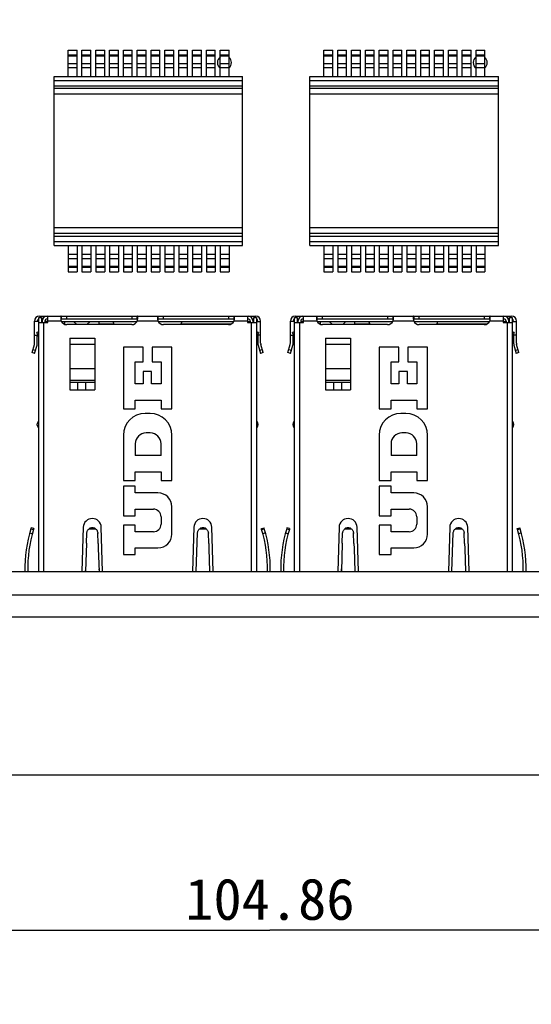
# Model space of a CAD drawing. Header units: millimetres. Extents: x 0 to 559, y 0 to 432.
# Tile 4 of 18: x 184 to 221, y 101 to 173. Entities that reach past the tile are written whole.
import ezdxf
from ezdxf.enums import TextEntityAlignment as Align

# ---------------------------------------------------------------- set-up
doc = ezdxf.new("R2010")
doc.units = ezdxf.units.MM
doc.header["$LTSCALE"] = 30.734
doc.layers.get('0').update_dxf_attribs({"linetype": 'CONTINUOUS'})
doc.layers.add('00_COMPONENTS', color=7, linetype='CONTINUOUS')
doc.layers.add('51__DRAFT_DIMS', color=7, linetype='CONTINUOUS')
doc.styles.get("Standard").update_dxf_attribs({"font": 'simfang.ttf'})
doc.dimstyles.new('DIMSTYLE_1', dxfattribs={"dimtxt": 3, "dimasz": 3, "dimexe": 2.5, "dimexo": 0.5, "dimgap": 0.75, "dimtad": 1, "dimdsep": 46, "dimtxsty": 'STANDARD', "dimblk": '_FILLED', "dimblk1": '_FILLED', "dimblk2": '_FILLED', "dimcen": 0.09, "dimclrt": 3, "dimazin": 2, "dimtp": 0.5, "dimtm": 0.5, "dimtfac": 1, "dimtofl": 0, "dimtmove": 0, "dimatfit": 3, "dimldrblk": '_FILLED', "dimfxl": 1, "dimtolj": 1, "dimarcsym": 0})
doc.dimstyles.new('DIMSTYLE_2', dxfattribs={"dimtxt": 3, "dimasz": 3, "dimexe": 2.5, "dimexo": 0.5, "dimgap": 0.75, "dimtad": 1, "dimdsep": 46, "dimtxsty": 'STANDARD', "dimblk": '_FILLED', "dimblk1": '_FILLED', "dimblk2": '_FILLED', "dimcen": 0.09, "dimclrt": 3, "dimazin": 2, "dimtp": 0.3, "dimtm": 0.3, "dimtfac": 1, "dimtofl": 0, "dimtmove": 0, "dimatfit": 3, "dimldrblk": '_FILLED', "dimfxl": 1, "dimtolj": 1, "dimarcsym": 0})

# ---------------------------------------------------------------- blocks, each defined once
blk = doc.blocks.new('_FILLED')
at = {"color": 0, "linetype": 'ByBlock'}
blk.add_solid([(0, 0), (-1, 0.167), (-1, -0.167)], dxfattribs=at)
blk = doc.blocks.new('*D1')
at = {"layer": '51__DRAFT_DIMS', "color": 4}
for p, q in [((143.419, 131.419), (143.419, 82.711)), ((269.725, 129.381), (269.725, 82.711)), ((143.419, 85.211), (206.572, 85.211)), ((269.725, 85.211), (206.572, 85.211))]:
    blk.add_line(p, q, dxfattribs=at)
at = {"layer": '51__DRAFT_DIMS', "color": 4, "xscale": 3, "yscale": 3, "zscale": 3, "rotation": 180}
blk.add_blockref('_FILLED', (143.419, 85.211), dxfattribs=at)
at = {"layer": '51__DRAFT_DIMS', "color": 4, "xscale": 3, "yscale": 3, "zscale": 3}
blk.add_blockref('_FILLED', (269.725, 85.211), dxfattribs=at)
at = {"layer": '51__DRAFT_DIMS', "color": 3}
blk.add_text('126.31', height=3, dxfattribs=at).set_placement((206.572, 85.961), align=Align.CENTER)
blk = doc.blocks.new('*D2')
at = {"layer": '51__DRAFT_DIMS', "color": 4}
for p, q in [((254.569, 176.414), (254.569, 104.361)), ((149.709, 118.095), (149.709, 104.361)), ((149.709, 106.861), (202.139, 106.861)), ((254.569, 106.861), (202.139, 106.861))]:
    blk.add_line(p, q, dxfattribs=at)
at = {"layer": '51__DRAFT_DIMS', "color": 4, "xscale": 3, "yscale": 3, "zscale": 3, "rotation": 180}
blk.add_blockref('_FILLED', (149.709, 106.861), dxfattribs=at)
at = {"layer": '51__DRAFT_DIMS', "color": 4, "xscale": 3, "yscale": 3, "zscale": 3}
blk.add_blockref('_FILLED', (254.569, 106.861), dxfattribs=at)
at = {"layer": '51__DRAFT_DIMS', "color": 3}
blk.add_text('104.86', height=3, dxfattribs=at).set_placement((202.139, 107.611), align=Align.CENTER)
blk = doc.blocks.new('*D3')
at = {"layer": '51__DRAFT_DIMS', "color": 4}
for p, q in [((241.819, 299.069), (309.319, 299.069)), ((306.819, 299.069), (306.819, 208.582)), ((306.819, 118.095), (306.819, 208.582)), ((150.209, 118.095), (309.319, 118.095))]:
    blk.add_line(p, q, dxfattribs=at)
at = {"layer": '51__DRAFT_DIMS', "color": 4, "xscale": 3, "yscale": 3, "zscale": 3}
for p, rotation in [((306.819, 299.069), 90), ((306.819, 118.095), 270)]:
    blk.add_blockref('_FILLED', p, dxfattribs=dict(at, rotation=rotation))
at = {"layer": '51__DRAFT_DIMS', "color": 3}
blk.add_text('180.97', height=3, rotation=90, dxfattribs=at).set_placement((306.069, 208.582), align=Align.CENTER)
blk = doc.blocks.new('*D6')
at = {"layer": '51__DRAFT_DIMS', "color": 4}
for p, q in [((143.419, 131.419), (143.419, 93.694)), ((269.725, 129.381), (269.725, 93.694)), ((143.419, 96.194), (206.572, 96.194)), ((269.725, 96.194), (206.572, 96.194))]:
    blk.add_line(p, q, dxfattribs=at)
at = {"layer": '51__DRAFT_DIMS', "color": 4, "xscale": 3, "yscale": 3, "zscale": 3, "rotation": 180}
blk.add_blockref('_FILLED', (143.419, 96.194), dxfattribs=at)
at = {"layer": '51__DRAFT_DIMS', "color": 4, "xscale": 3, "yscale": 3, "zscale": 3}
blk.add_blockref('_FILLED', (269.725, 96.194), dxfattribs=at)
at = {"layer": '51__DRAFT_DIMS', "color": 3}
blk.add_text('126.31', height=3, dxfattribs=at).set_placement((206.572, 96.944), align=Align.CENTER)

msp = doc.modelspace()

# ---------------------------------------------------------------- linework, layer by layer
at = {"layer": '00_COMPONENTS', "color": 7}
for p, q in [((187.549, 170.562), (188.189, 170.562)), ((187.549, 168.657), (187.549, 170.562)), ((188.189, 168.657), (188.189, 170.562)), ((188.549, 170.562), (189.189, 170.562)), ((188.549, 168.657), (188.549, 170.562)), ((189.189, 168.657), (189.189, 170.562)), ((189.549, 170.562), (190.189, 170.562)), ((189.549, 168.657), (189.549, 170.562)), ((190.189, 168.657), (190.189, 170.562)), ((190.549, 170.562), (191.189, 170.562)), ((190.549, 168.657), (190.549, 170.562)), ((191.189, 168.657), (191.189, 170.562)), ((191.549, 170.562), (192.189, 170.562)), ((191.549, 168.657), (191.549, 170.562)), ((192.189, 168.657), (192.189, 170.562)), ((192.549, 170.562), (193.189, 170.562)), ((192.549, 168.657), (192.549, 170.562)), ((193.189, 168.657), (193.189, 170.562)), ((193.549, 170.562), (194.189, 170.562)), ((193.549, 168.657), (193.549, 170.562)), ((194.189, 168.657), (194.189, 170.562)), ((194.549, 170.562), (195.189, 170.562)), ((194.549, 168.657), (194.549, 170.562)), ((195.189, 168.657), (195.189, 170.562)), ((195.549, 170.562), (196.189, 170.562)), ((195.549, 168.657), (195.549, 170.562)), ((196.189, 168.657), (196.189, 170.562)), ((196.549, 170.562), (197.189, 170.562)), ((196.549, 168.657), (196.549, 170.562)), ((197.189, 168.657), (197.189, 170.562)), ((197.549, 170.562), (198.189, 170.562)), ((197.549, 168.657), (197.549, 170.562)), ((198.189, 168.657), (198.189, 170.562)), ((198.549, 170.562), (199.189, 170.562)), ((198.549, 168.657), (198.549, 170.562)), ((199.189, 168.657), (199.189, 170.562)), ((206.049, 170.562), (206.689, 170.562)), ((206.049, 168.657), (206.049, 170.562)), ((206.689, 168.657), (206.689, 170.562)), ((207.049, 170.562), (207.689, 170.562)), ((207.049, 168.657), (207.049, 170.562)), ((207.689, 168.657), (207.689, 170.562)), ((208.049, 170.562), (208.689, 170.562)), ((208.049, 168.657), (208.049, 170.562)), ((208.689, 168.657), (208.689, 170.562)), ((209.049, 170.562), (209.689, 170.562)), ((209.049, 168.657), (209.049, 170.562)), ((209.689, 168.657), (209.689, 170.562)), ((210.049, 170.562), (210.689, 170.562)), ((210.049, 168.657), (210.049, 170.562)), ((210.689, 168.657), (210.689, 170.562)), ((211.049, 170.562), (211.689, 170.562)), ((211.049, 168.657), (211.049, 170.562)), ((211.689, 168.657), (211.689, 170.562)), ((212.049, 170.562), (212.689, 170.562)), ((212.049, 168.657), (212.049, 170.562)), ((212.689, 168.657), (212.689, 170.562)), ((213.049, 170.562), (213.689, 170.562)), ((213.049, 168.657), (213.049, 170.562)), ((213.689, 168.657), (213.689, 170.562)), ((214.049, 170.562), (214.689, 170.562)), ((214.049, 168.657), (214.049, 170.562)), ((214.689, 168.657), (214.689, 170.562)), ((215.049, 170.562), (215.689, 170.562)), ((215.049, 168.657), (215.049, 170.562)), ((215.689, 168.657), (215.689, 170.562)), ((216.049, 170.562), (216.689, 170.562)), ((216.049, 168.657), (216.049, 170.562)), ((216.689, 168.657), (216.689, 170.562)), ((217.049, 170.562), (217.689, 170.562)), ((217.049, 168.657), (217.049, 170.562)), ((217.689, 168.657), (217.689, 170.562)), ((186.529, 168.657), (200.169, 168.657)), ((186.529, 156.417), (186.529, 168.657)), ((200.169, 156.417), (200.169, 168.657)), ((205.029, 168.657), (218.669, 168.657)), ((205.029, 156.417), (205.029, 168.657)), ((218.669, 156.417), (218.669, 168.657)), ((200.169, 167.775), (186.529, 167.775)), ((218.669, 167.775), (205.029, 167.775)), ((200.169, 157.299), (186.529, 157.299)), ((218.669, 157.299), (205.029, 157.299)), ((186.529, 156.417), (200.169, 156.417)), ((187.549, 156.417), (187.549, 154.512)), ((188.189, 156.417), (188.189, 154.512)), ((188.549, 156.417), (188.549, 154.512)), ((189.189, 156.417), (189.189, 154.512)), ((189.549, 156.417), (189.549, 154.512)), ((190.189, 156.417), (190.189, 154.512)), ((190.549, 156.417), (190.549, 154.512)), ((191.189, 156.417), (191.189, 154.512)), ((191.549, 156.417), (191.549, 154.512)), ((192.189, 156.417), (192.189, 154.512)), ((192.549, 156.417), (192.549, 154.512)), ((193.189, 156.417), (193.189, 154.512)), ((193.549, 156.417), (193.549, 154.512)), ((194.189, 156.417), (194.189, 154.512)), ((194.549, 156.417), (194.549, 154.512)), ((195.189, 156.417), (195.189, 154.512)), ((195.549, 156.417), (195.549, 154.512)), ((196.189, 156.417), (196.189, 154.512)), ((196.549, 156.417), (196.549, 154.512)), ((197.189, 156.417), (197.189, 154.512)), ((197.549, 156.417), (197.549, 154.512)), ((198.189, 156.417), (198.189, 154.512)), ((198.549, 156.417), (198.549, 154.512)), ((199.189, 156.417), (199.189, 154.512)), ((205.029, 156.417), (218.669, 156.417)), ((206.049, 156.417), (206.049, 154.512)), ((206.689, 156.417), (206.689, 154.512)), ((207.049, 156.417), (207.049, 154.512)), ((207.689, 156.417), (207.689, 154.512)), ((208.049, 156.417), (208.049, 154.512)), ((208.689, 156.417), (208.689, 154.512)), ((209.049, 156.417), (209.049, 154.512)), ((209.689, 156.417), (209.689, 154.512)), ((210.049, 156.417), (210.049, 154.512)), ((210.689, 156.417), (210.689, 154.512)), ((211.049, 156.417), (211.049, 154.512)), ((211.689, 156.417), (211.689, 154.512)), ((212.049, 156.417), (212.049, 154.512)), ((212.689, 156.417), (212.689, 154.512)), ((213.049, 156.417), (213.049, 154.512)), ((213.689, 156.417), (213.689, 154.512)), ((214.049, 156.417), (214.049, 154.512)), ((214.689, 156.417), (214.689, 154.512)), ((215.049, 156.417), (215.049, 154.512)), ((215.689, 156.417), (215.689, 154.512)), ((216.049, 156.417), (216.049, 154.512)), ((216.689, 156.417), (216.689, 154.512)), ((217.049, 156.417), (217.049, 154.512)), ((217.689, 156.417), (217.689, 154.512)), ((187.549, 154.512), (188.189, 154.512)), ((188.549, 154.512), (189.189, 154.512)), ((189.549, 154.512), (190.189, 154.512)), ((190.549, 154.512), (191.189, 154.512)), ((191.549, 154.512), (192.189, 154.512)), ((192.549, 154.512), (193.189, 154.512)), ((193.549, 154.512), (194.189, 154.512)), ((194.549, 154.512), (195.189, 154.512)), ((195.549, 154.512), (196.189, 154.512)), ((196.549, 154.512), (197.189, 154.512)), ((197.549, 154.512), (198.189, 154.512)), ((198.549, 154.512), (199.189, 154.512)), ((206.049, 154.512), (206.689, 154.512)), ((207.049, 154.512), (207.689, 154.512)), ((208.049, 154.512), (208.689, 154.512)), ((209.049, 154.512), (209.689, 154.512)), ((210.049, 154.512), (210.689, 154.512)), ((211.049, 154.512), (211.689, 154.512)), ((212.049, 154.512), (212.689, 154.512)), ((213.049, 154.512), (213.689, 154.512)), ((214.049, 154.512), (214.689, 154.512)), ((215.049, 154.512), (215.689, 154.512)), ((216.049, 154.512), (216.689, 154.512)), ((217.049, 154.512), (217.689, 154.512)), ((185.419, 151.209), (185.619, 151.209)), ((185.419, 132.824), (185.419, 151.209)), ((185.469, 151.299), (201.119, 151.299)), ((185.619, 151.209), (185.619, 150.849)), ((185.619, 151.099), (185.703, 151.099)), ((186.019, 151.099), (186.069, 151.099)), ((186.069, 150.849), (186.069, 151.299)), ((187.04, 151.299), (187.04, 151.099)), ((192.549, 151.099), (187.04, 151.099)), ((192.549, 151.099), (192.549, 151.299)), ((194.04, 151.299), (194.04, 151.099)), ((199.549, 151.099), (194.04, 151.099)), ((199.549, 151.099), (199.549, 151.299)), ((200.519, 151.299), (200.519, 150.849)), ((200.519, 151.099), (200.569, 151.099)), ((200.885, 151.099), (200.969, 151.099)), ((200.969, 151.209), (201.169, 151.209)), ((200.969, 150.849), (200.969, 151.209)), ((201.169, 151.209), (201.169, 132.824)), ((203.919, 151.209), (204.119, 151.209)), ((203.919, 132.824), (203.919, 151.209)), ((203.969, 151.299), (219.619, 151.299)), ((204.119, 151.209), (204.119, 150.849)), ((204.119, 151.099), (204.203, 151.099)), ((204.519, 151.099), (204.569, 151.099)), ((204.569, 150.849), (204.569, 151.299)), ((205.54, 151.299), (205.54, 151.099)), ((211.049, 151.099), (205.54, 151.099)), ((211.049, 151.099), (211.049, 151.299)), ((212.54, 151.299), (212.54, 151.099)), ((218.049, 151.099), (212.54, 151.099)), ((218.049, 151.099), (218.049, 151.299)), ((219.019, 151.299), (219.019, 150.849)), ((219.019, 151.099), (219.069, 151.099)), ((219.385, 151.099), (219.469, 151.099)), ((219.469, 151.209), (219.669, 151.209)), ((219.469, 150.849), (219.469, 151.209)), ((219.669, 151.209), (219.669, 132.824)), ((185.119, 149.346), (185.119, 150.949)), ((185.419, 150.919), (185.119, 150.919)), ((185.319, 150.919), (185.319, 150.949)), ((185.419, 150.849), (186.069, 150.849)), ((185.669, 150.919), (185.619, 150.919)), ((185.669, 150.949), (185.669, 150.849)), ((185.869, 150.949), (185.869, 150.849)), ((186.069, 150.919), (185.869, 150.919)), ((187.052, 150.924), (192.537, 150.924)), ((187.309, 150.724), (187.283, 150.724)), ((187.309, 150.715), (187.309, 150.924)), ((192.144, 150.694), (187.444, 150.694)), ((187.934, 150.924), (188.164, 150.694)), ((188.904, 150.694), (189.134, 150.924)), ((189.759, 150.924), (189.759, 150.694)), ((190.869, 150.724), (189.759, 150.724)), ((190.881, 150.694), (190.794, 150.924)), ((194.052, 150.924), (199.537, 150.924)), ((199.144, 150.694), (194.444, 150.694)), ((195.708, 150.694), (195.794, 150.924)), ((199.306, 150.724), (195.719, 150.724)), ((200.579, 150.924), (200.519, 150.924)), ((200.519, 150.919), (200.719, 150.919)), ((200.519, 150.849), (201.169, 150.849)), ((200.579, 150.924), (200.579, 150.919)), ((200.719, 150.949), (200.719, 150.849)), ((200.919, 150.849), (200.919, 150.949)), ((200.919, 150.919), (200.969, 150.919)), ((201.169, 150.919), (201.469, 150.919)), ((201.269, 150.949), (201.269, 150.919)), ((201.469, 149.346), (201.469, 150.949)), ((203.619, 149.346), (203.619, 150.949)), ((203.919, 150.919), (203.619, 150.919)), ((203.819, 150.919), (203.819, 150.949)), ((203.919, 150.849), (204.569, 150.849)), ((204.169, 150.919), (204.119, 150.919)), ((204.169, 150.949), (204.169, 150.849)), ((204.369, 150.949), (204.369, 150.849)), ((204.569, 150.919), (204.369, 150.919)), ((205.552, 150.924), (211.037, 150.924)), ((205.809, 150.724), (205.783, 150.724)), ((205.809, 150.715), (205.809, 150.924)), ((210.644, 150.694), (205.944, 150.694)), ((206.434, 150.924), (206.664, 150.694)), ((207.404, 150.694), (207.634, 150.924)), ((208.259, 150.924), (208.259, 150.694)), ((209.369, 150.724), (208.259, 150.724)), ((209.381, 150.694), (209.294, 150.924)), ((212.552, 150.924), (218.037, 150.924)), ((217.644, 150.694), (212.944, 150.694)), ((214.208, 150.694), (214.294, 150.924)), ((217.806, 150.724), (214.219, 150.724)), ((219.079, 150.924), (219.019, 150.924)), ((219.019, 150.919), (219.219, 150.919)), ((219.019, 150.849), (219.669, 150.849)), ((219.079, 150.924), (219.079, 150.919)), ((219.219, 150.949), (219.219, 150.849)), ((219.419, 150.849), (219.419, 150.949)), ((219.419, 150.919), (219.469, 150.919)), ((219.669, 150.919), (219.969, 150.919)), ((219.769, 150.949), (219.769, 150.919)), ((219.969, 149.346), (219.969, 150.949)), ((185.119, 149.919), (185.366, 149.919)), ((185.419, 150.179), (185.284, 150.125)), ((185.419, 150.147), (185.284, 150.125)), ((185.419, 149.786), (185.284, 150.125)), ((185.319, 149.346), (185.319, 149.919)), ((187.669, 149.703), (187.669, 145.969)), ((189.469, 149.703), (189.469, 145.969)), ((201.305, 150.125), (201.169, 150.179)), ((201.169, 150.147), (201.305, 150.125)), ((201.305, 150.125), (201.169, 149.786)), ((201.469, 149.919), (201.223, 149.919)), ((201.269, 149.919), (201.269, 149.346)), ((203.619, 149.919), (203.866, 149.919)), ((203.919, 150.179), (203.784, 150.125)), ((203.919, 150.147), (203.784, 150.125)), ((203.919, 149.786), (203.784, 150.125)), ((203.819, 149.346), (203.819, 149.919)), ((206.169, 149.703), (206.169, 145.969)), ((207.969, 149.703), (207.969, 145.969)), ((219.805, 150.125), (219.669, 150.179)), ((219.669, 150.147), (219.805, 150.125)), ((219.805, 150.125), (219.669, 149.786)), ((219.969, 149.919), (219.723, 149.919)), ((219.769, 149.919), (219.769, 149.346)), ((184.934, 148.663), (185.108, 149.262)), ((185.126, 148.608), (185.3, 149.207)), ((192.964, 149.049), (191.544, 149.049)), ((191.544, 149.049), (191.544, 144.589)), ((192.964, 148.005), (192.964, 149.049)), ((195.044, 149.049), (193.624, 149.049)), ((193.624, 149.049), (193.624, 148.005)), ((195.044, 144.589), (195.044, 149.049)), ((201.289, 149.207), (201.462, 148.608)), ((201.654, 148.663), (201.481, 149.262)), ((203.434, 148.663), (203.608, 149.262)), ((203.626, 148.608), (203.8, 149.207)), ((211.464, 149.049), (210.044, 149.049)), ((210.044, 149.049), (210.044, 144.589)), ((211.464, 148.005), (211.464, 149.049)), ((213.544, 149.049), (212.124, 149.049)), ((212.124, 149.049), (212.124, 148.005)), ((213.544, 144.589), (213.544, 149.049)), ((219.789, 149.207), (219.962, 148.608)), ((220.154, 148.663), (219.981, 149.262)), ((185.126, 148.608), (184.934, 148.663)), ((201.654, 148.663), (201.462, 148.608)), ((203.626, 148.608), (203.434, 148.663)), ((220.154, 148.663), (219.962, 148.608)), ((192.404, 148.005), (192.964, 148.005)), ((192.404, 146.409), (192.404, 148.005)), ((193.624, 148.005), (194.264, 148.005)), ((194.264, 148.005), (194.264, 146.409)), ((210.904, 148.005), (211.464, 148.005)), ((210.904, 146.409), (210.904, 148.005)), ((212.124, 148.005), (212.764, 148.005)), ((212.764, 148.005), (212.764, 146.409)), ((193.584, 147.289), (192.964, 147.289)), ((192.964, 147.289), (192.964, 146.409)), ((193.584, 146.409), (193.584, 147.289)), ((212.084, 147.289), (211.464, 147.289)), ((211.464, 147.289), (211.464, 146.409)), ((212.084, 146.409), (212.084, 147.289)), ((187.669, 146.669), (189.469, 146.669)), ((187.669, 146.536), (189.469, 146.536)), ((188.234, 146.536), (188.234, 145.969)), ((188.834, 145.969), (188.834, 146.536)), ((192.964, 146.409), (192.404, 146.409)), ((194.264, 146.409), (193.584, 146.409)), ((206.169, 146.669), (207.969, 146.669)), ((206.169, 146.536), (207.969, 146.536)), ((206.734, 146.536), (206.734, 145.969)), ((207.334, 145.969), (207.334, 146.536)), ((211.464, 146.409), (210.904, 146.409)), ((212.764, 146.409), (212.084, 146.409)), ((187.669, 145.969), (189.469, 145.969)), ((206.169, 145.969), (207.969, 145.969)), ((192.404, 145.229), (194.264, 145.229)), ((192.404, 144.589), (192.404, 145.229)), ((194.264, 145.229), (194.264, 144.589)), ((210.904, 145.229), (212.764, 145.229)), ((210.904, 144.589), (210.904, 145.229)), ((212.764, 145.229), (212.764, 144.589)), ((191.544, 144.589), (192.404, 144.589)), ((193.474, 144.269), (193.114, 144.269)), ((194.264, 144.589), (195.044, 144.589)), ((210.044, 144.589), (210.904, 144.589)), ((211.974, 144.269), (211.614, 144.269)), ((212.764, 144.589), (213.544, 144.589)), ((185.319, 143.409), (185.319, 143.509)), ((201.269, 143.509), (201.269, 143.409)), ((203.819, 143.409), (203.819, 143.509)), ((219.769, 143.509), (219.769, 143.409)), ((191.544, 142.699), (191.544, 139.409)), ((193.484, 142.849), (193.184, 142.849)), ((195.044, 139.409), (195.044, 142.699)), ((210.044, 142.699), (210.044, 139.409)), ((211.984, 142.849), (211.684, 142.849)), ((213.544, 139.409), (213.544, 142.699)), ((192.404, 142.069), (192.404, 141.229)), ((194.264, 141.229), (194.264, 142.069)), ((210.904, 142.069), (210.904, 141.229)), ((212.764, 141.229), (212.764, 142.069)), ((194.264, 141.229), (192.404, 141.229)), ((212.764, 141.229), (210.904, 141.229)), ((192.404, 140.049), (194.264, 140.049)), ((192.404, 139.409), (192.404, 140.049)), ((194.264, 140.049), (194.264, 139.409)), ((210.904, 140.049), (212.764, 140.049)), ((210.904, 139.409), (210.904, 140.049)), ((212.764, 140.049), (212.764, 139.409)), ((191.544, 139.409), (192.404, 139.409)), ((192.404, 138.989), (191.544, 138.989)), ((191.544, 138.989), (191.544, 136.859)), ((192.404, 138.509), (192.404, 138.989)), ((194.264, 139.409), (195.044, 139.409)), ((210.044, 139.409), (210.904, 139.409)), ((210.904, 138.989), (210.044, 138.989)), ((210.044, 138.989), (210.044, 136.859)), ((210.904, 138.509), (210.904, 138.989)), ((212.764, 139.409), (213.544, 139.409)), ((194.044, 138.509), (192.404, 138.509)), ((212.544, 138.509), (210.904, 138.509)), ((191.544, 136.859), (192.404, 136.859)), ((192.404, 137.339), (193.714, 137.339)), ((192.404, 136.859), (192.404, 137.339)), ((195.044, 135.529), (195.044, 137.509)), ((210.044, 136.859), (210.904, 136.859)), ((210.904, 137.339), (212.214, 137.339)), ((210.904, 136.859), (210.904, 137.339)), ((213.544, 135.529), (213.544, 137.509)), ((192.404, 136.179), (191.544, 136.179)), ((191.544, 136.179), (191.544, 134.049)), ((192.404, 135.699), (192.404, 136.179)), ((194.264, 136.789), (194.264, 136.249)), ((210.904, 136.179), (210.044, 136.179)), ((210.044, 136.179), (210.044, 134.049)), ((210.904, 135.699), (210.904, 136.179)), ((212.764, 136.789), (212.764, 136.249)), ((184.766, 135.614), (184.959, 135.561)), ((184.875, 135.989), (184.854, 135.919)), ((184.854, 135.919), (185.045, 135.861)), ((185.067, 135.931), (184.875, 135.989)), ((185.067, 135.931), (185.045, 135.861)), ((188.644, 136.029), (188.547, 132.824)), ((188.871, 134.862), (188.894, 135.614)), ((188.893, 135.562), (188.894, 135.596)), ((189.694, 135.614), (189.695, 135.594)), ((189.694, 135.614), (189.695, 135.594)), ((189.717, 134.861), (189.694, 135.614)), ((189.695, 135.594), (189.696, 135.562)), ((190.042, 132.824), (189.944, 136.029)), ((193.714, 135.699), (192.404, 135.699)), ((196.644, 136.029), (196.547, 132.824)), ((196.809, 132.824), (196.894, 135.614)), ((197.694, 135.614), (197.695, 135.594)), ((197.694, 135.614), (197.695, 135.594)), ((197.717, 134.861), (197.694, 135.614)), ((198.042, 132.824), (197.944, 136.029)), ((201.522, 135.931), (201.713, 135.989)), ((201.543, 135.861), (201.522, 135.931)), ((201.543, 135.861), (201.735, 135.919)), ((201.823, 135.614), (201.63, 135.561)), ((201.735, 135.919), (201.713, 135.989)), ((203.266, 135.614), (203.459, 135.561)), ((203.375, 135.989), (203.354, 135.919)), ((203.354, 135.919), (203.545, 135.861)), ((203.567, 135.931), (203.375, 135.989)), ((203.567, 135.931), (203.545, 135.861)), ((207.144, 136.029), (207.047, 132.824)), ((207.371, 134.862), (207.394, 135.614)), ((207.393, 135.562), (207.394, 135.596)), ((208.194, 135.614), (208.195, 135.594)), ((208.194, 135.614), (208.195, 135.594)), ((208.217, 134.861), (208.194, 135.614)), ((208.195, 135.594), (208.196, 135.562)), ((208.542, 132.824), (208.444, 136.029)), ((212.214, 135.699), (210.904, 135.699)), ((215.144, 136.029), (215.047, 132.824)), ((215.309, 132.824), (215.394, 135.614)), ((216.194, 135.614), (216.195, 135.594)), ((216.194, 135.614), (216.195, 135.594)), ((216.217, 134.861), (216.194, 135.614)), ((216.542, 132.824), (216.444, 136.029)), ((220.022, 135.931), (220.213, 135.989)), ((220.043, 135.861), (220.022, 135.931)), ((220.043, 135.861), (220.235, 135.919)), ((220.323, 135.614), (220.13, 135.561)), ((220.235, 135.919), (220.213, 135.989)), ((188.871, 134.862), (188.809, 132.824)), ((189.717, 134.861), (189.729, 134.476)), ((197.717, 134.861), (197.729, 134.476)), ((207.371, 134.862), (207.309, 132.824)), ((208.217, 134.861), (208.229, 134.476)), ((216.217, 134.861), (216.229, 134.476)), ((189.729, 134.476), (189.78, 132.824)), ((191.544, 134.049), (192.404, 134.049)), ((192.404, 134.529), (194.044, 134.529)), ((192.404, 134.049), (192.404, 134.529)), ((197.729, 134.476), (197.78, 132.824)), ((208.229, 134.476), (208.28, 132.824)), ((210.044, 134.049), (210.904, 134.049)), ((210.904, 134.529), (212.544, 134.529)), ((210.904, 134.049), (210.904, 134.529)), ((216.229, 134.476), (216.28, 132.824)), ((155.449, 132.824), (250.049, 132.824)), ((188.809, 132.824), (188.815, 133.006)), ((189.774, 133.006), (189.78, 132.824)), ((197.774, 133.004), (197.78, 132.824)), ((207.309, 132.824), (207.315, 133.006)), ((208.274, 133.006), (208.28, 132.824)), ((216.274, 133.004), (216.28, 132.824)), ((250.049, 129.525), (155.449, 129.525))]:
    msp.add_line(p, q, dxfattribs=at)
at = {"layer": '00_COMPONENTS', "color": 4}
for p, q in [((187.549, 170.221), (188.189, 170.221)), ((187.549, 170.152), (188.189, 170.152)), ((188.549, 170.221), (189.189, 170.221)), ((188.549, 170.152), (189.189, 170.152)), ((189.549, 170.221), (190.189, 170.221)), ((189.549, 170.152), (190.189, 170.152)), ((190.549, 170.221), (191.189, 170.221)), ((190.549, 170.152), (191.189, 170.152)), ((191.549, 170.221), (192.189, 170.221)), ((191.549, 170.152), (192.189, 170.152)), ((192.549, 170.221), (193.189, 170.221)), ((192.549, 170.152), (193.189, 170.152)), ((193.549, 170.221), (194.189, 170.221)), ((193.549, 170.152), (194.189, 170.152)), ((194.549, 170.221), (195.189, 170.221)), ((194.549, 170.152), (195.189, 170.152)), ((195.549, 170.221), (196.189, 170.221)), ((195.549, 170.152), (196.189, 170.152)), ((196.549, 170.221), (197.189, 170.221)), ((196.549, 170.152), (197.189, 170.152)), ((197.549, 170.221), (198.189, 170.221)), ((197.549, 170.152), (198.189, 170.152)), ((198.549, 170.221), (199.189, 170.221)), ((198.549, 170.152), (199.189, 170.152)), ((206.049, 170.221), (206.689, 170.221)), ((206.049, 170.152), (206.689, 170.152)), ((207.049, 170.221), (207.689, 170.221)), ((207.049, 170.152), (207.689, 170.152)), ((208.049, 170.221), (208.689, 170.221)), ((208.049, 170.152), (208.689, 170.152)), ((209.049, 170.221), (209.689, 170.221)), ((209.049, 170.152), (209.689, 170.152)), ((210.049, 170.221), (210.689, 170.221)), ((210.049, 170.152), (210.689, 170.152)), ((211.049, 170.221), (211.689, 170.221)), ((211.049, 170.152), (211.689, 170.152)), ((212.049, 170.221), (212.689, 170.221)), ((212.049, 170.152), (212.689, 170.152)), ((213.049, 170.221), (213.689, 170.221)), ((213.049, 170.152), (213.689, 170.152)), ((214.049, 170.221), (214.689, 170.221)), ((214.049, 170.152), (214.689, 170.152)), ((215.049, 170.221), (215.689, 170.221)), ((215.049, 170.152), (215.689, 170.152)), ((216.049, 170.221), (216.689, 170.221)), ((216.049, 170.152), (216.689, 170.152)), ((217.049, 170.221), (217.689, 170.221)), ((217.049, 170.152), (217.689, 170.152)), ((187.549, 169.588), (188.189, 169.588)), ((187.549, 169.292), (188.189, 169.292)), ((188.549, 169.588), (189.189, 169.588)), ((188.549, 169.292), (189.189, 169.292)), ((189.549, 169.588), (190.189, 169.588)), ((189.549, 169.292), (190.189, 169.292)), ((190.549, 169.588), (191.189, 169.588)), ((190.549, 169.292), (191.189, 169.292)), ((191.549, 169.588), (192.189, 169.588)), ((191.549, 169.292), (192.189, 169.292)), ((192.549, 169.588), (193.189, 169.588)), ((192.549, 169.292), (193.189, 169.292)), ((193.549, 169.588), (194.189, 169.588)), ((193.549, 169.292), (194.189, 169.292)), ((194.549, 169.588), (195.189, 169.588)), ((194.549, 169.292), (195.189, 169.292)), ((195.549, 169.588), (196.189, 169.588)), ((195.549, 169.292), (196.189, 169.292)), ((196.549, 169.588), (197.189, 169.588)), ((196.549, 169.292), (197.189, 169.292)), ((197.549, 169.588), (198.189, 169.588)), ((197.549, 169.292), (198.189, 169.292)), ((198.549, 169.588), (199.189, 169.588)), ((198.549, 169.292), (199.189, 169.292)), ((206.049, 169.588), (206.689, 169.588)), ((206.049, 169.292), (206.689, 169.292)), ((207.049, 169.588), (207.689, 169.588)), ((207.049, 169.292), (207.689, 169.292)), ((208.049, 169.588), (208.689, 169.588)), ((208.049, 169.292), (208.689, 169.292)), ((209.049, 169.588), (209.689, 169.588)), ((209.049, 169.292), (209.689, 169.292)), ((210.049, 169.588), (210.689, 169.588)), ((210.049, 169.292), (210.689, 169.292)), ((211.049, 169.588), (211.689, 169.588)), ((211.049, 169.292), (211.689, 169.292)), ((212.049, 169.588), (212.689, 169.588)), ((212.049, 169.292), (212.689, 169.292)), ((213.049, 169.588), (213.689, 169.588)), ((213.049, 169.292), (213.689, 169.292)), ((214.049, 169.588), (214.689, 169.588)), ((214.049, 169.292), (214.689, 169.292)), ((215.049, 169.588), (215.689, 169.588)), ((215.049, 169.292), (215.689, 169.292)), ((216.049, 169.588), (216.689, 169.588)), ((216.049, 169.292), (216.689, 169.292)), ((217.049, 169.588), (217.689, 169.588)), ((217.049, 169.292), (217.689, 169.292)), ((186.529, 168.357), (200.169, 168.357)), ((205.029, 168.357), (218.669, 168.357)), ((186.529, 167.975), (200.169, 167.975)), ((205.029, 167.975), (218.669, 167.975)), ((200.169, 167.375), (186.529, 167.375)), ((218.669, 167.375), (205.029, 167.375)), ((200.169, 157.699), (186.529, 157.699)), ((218.669, 157.699), (205.029, 157.699)), ((186.529, 157.099), (200.169, 157.099)), ((205.029, 157.099), (218.669, 157.099)), ((186.529, 156.717), (200.169, 156.717)), ((205.029, 156.717), (218.669, 156.717)), ((187.549, 155.783), (188.189, 155.783)), ((187.549, 155.486), (188.189, 155.486)), ((188.549, 155.783), (189.189, 155.783)), ((188.549, 155.486), (189.189, 155.486)), ((189.549, 155.783), (190.189, 155.783)), ((189.549, 155.486), (190.189, 155.486)), ((190.549, 155.783), (191.189, 155.783)), ((190.549, 155.486), (191.189, 155.486)), ((191.549, 155.783), (192.189, 155.783)), ((191.549, 155.486), (192.189, 155.486)), ((192.549, 155.783), (193.189, 155.783)), ((192.549, 155.486), (193.189, 155.486)), ((193.549, 155.783), (194.189, 155.783)), ((193.549, 155.486), (194.189, 155.486)), ((194.549, 155.783), (195.189, 155.783)), ((194.549, 155.486), (195.189, 155.486)), ((195.549, 155.783), (196.189, 155.783)), ((195.549, 155.486), (196.189, 155.486)), ((196.549, 155.783), (197.189, 155.783)), ((196.549, 155.486), (197.189, 155.486)), ((197.549, 155.783), (198.189, 155.783)), ((197.549, 155.486), (198.189, 155.486)), ((198.549, 155.783), (199.189, 155.783)), ((198.549, 155.486), (199.189, 155.486)), ((206.049, 155.783), (206.689, 155.783)), ((206.049, 155.486), (206.689, 155.486)), ((207.049, 155.783), (207.689, 155.783)), ((207.049, 155.486), (207.689, 155.486)), ((208.049, 155.783), (208.689, 155.783)), ((208.049, 155.486), (208.689, 155.486)), ((209.049, 155.783), (209.689, 155.783)), ((209.049, 155.486), (209.689, 155.486)), ((210.049, 155.783), (210.689, 155.783)), ((210.049, 155.486), (210.689, 155.486)), ((211.049, 155.783), (211.689, 155.783)), ((211.049, 155.486), (211.689, 155.486)), ((212.049, 155.783), (212.689, 155.783)), ((212.049, 155.486), (212.689, 155.486)), ((213.049, 155.783), (213.689, 155.783)), ((213.049, 155.486), (213.689, 155.486)), ((214.049, 155.783), (214.689, 155.783)), ((214.049, 155.486), (214.689, 155.486)), ((215.049, 155.783), (215.689, 155.783)), ((215.049, 155.486), (215.689, 155.486)), ((216.049, 155.783), (216.689, 155.783)), ((216.049, 155.486), (216.689, 155.486)), ((217.049, 155.783), (217.689, 155.783)), ((217.049, 155.486), (217.689, 155.486)), ((187.549, 154.923), (188.189, 154.923)), ((187.549, 154.854), (188.189, 154.854)), ((188.549, 154.923), (189.189, 154.923)), ((188.549, 154.854), (189.189, 154.854)), ((189.549, 154.923), (190.189, 154.923)), ((189.549, 154.854), (190.189, 154.854)), ((190.549, 154.923), (191.189, 154.923)), ((190.549, 154.854), (191.189, 154.854)), ((191.549, 154.923), (192.189, 154.923)), ((191.549, 154.854), (192.189, 154.854)), ((192.549, 154.923), (193.189, 154.923)), ((192.549, 154.854), (193.189, 154.854)), ((193.549, 154.923), (194.189, 154.923)), ((193.549, 154.854), (194.189, 154.854)), ((194.549, 154.923), (195.189, 154.923)), ((194.549, 154.854), (195.189, 154.854)), ((195.549, 154.923), (196.189, 154.923)), ((195.549, 154.854), (196.189, 154.854)), ((196.549, 154.923), (197.189, 154.923)), ((196.549, 154.854), (197.189, 154.854)), ((197.549, 154.923), (198.189, 154.923)), ((197.549, 154.854), (198.189, 154.854)), ((198.549, 154.923), (199.189, 154.923)), ((198.549, 154.854), (199.189, 154.854)), ((206.049, 154.923), (206.689, 154.923)), ((206.049, 154.854), (206.689, 154.854)), ((207.049, 154.923), (207.689, 154.923)), ((207.049, 154.854), (207.689, 154.854)), ((208.049, 154.923), (208.689, 154.923)), ((208.049, 154.854), (208.689, 154.854)), ((209.049, 154.923), (209.689, 154.923)), ((209.049, 154.854), (209.689, 154.854)), ((210.049, 154.923), (210.689, 154.923)), ((210.049, 154.854), (210.689, 154.854)), ((211.049, 154.923), (211.689, 154.923)), ((211.049, 154.854), (211.689, 154.854)), ((212.049, 154.923), (212.689, 154.923)), ((212.049, 154.854), (212.689, 154.854)), ((213.049, 154.923), (213.689, 154.923)), ((213.049, 154.854), (213.689, 154.854)), ((214.049, 154.923), (214.689, 154.923)), ((214.049, 154.854), (214.689, 154.854)), ((215.049, 154.923), (215.689, 154.923)), ((215.049, 154.854), (215.689, 154.854)), ((216.049, 154.923), (216.689, 154.923)), ((216.049, 154.854), (216.689, 154.854)), ((217.049, 154.923), (217.689, 154.923)), ((217.049, 154.854), (217.689, 154.854)), ((187.444, 151.099), (187.444, 151.299)), ((192.144, 151.299), (192.144, 151.099)), ((194.444, 151.099), (194.444, 151.299)), ((199.144, 151.299), (199.144, 151.099)), ((205.944, 151.099), (205.944, 151.299)), ((210.644, 151.299), (210.644, 151.099)), ((212.944, 151.099), (212.944, 151.299)), ((217.644, 151.299), (217.644, 151.099)), ((185.769, 150.849), (185.769, 132.824)), ((187.039, 150.949), (186.069, 150.949)), ((194.039, 150.949), (192.55, 150.949)), ((200.519, 150.949), (199.55, 150.949)), ((200.819, 132.824), (200.819, 150.849)), ((204.269, 150.849), (204.269, 132.824)), ((205.539, 150.949), (204.569, 150.949)), ((212.539, 150.949), (211.05, 150.949)), ((219.019, 150.949), (218.05, 150.949)), ((219.319, 132.824), (219.319, 150.849)), ((187.669, 149.703), (189.469, 149.703)), ((206.169, 149.703), (207.969, 149.703)), ((189.469, 149.26), (187.669, 149.26)), ((207.969, 149.26), (206.169, 149.26)), ((185.004, 148.903), (185.196, 148.848)), ((201.393, 148.848), (201.585, 148.903)), ((203.504, 148.903), (203.696, 148.848)), ((219.893, 148.848), (220.085, 148.903)), ((189.469, 147.502), (187.669, 147.502)), ((207.969, 147.502), (206.169, 147.502)), ((189.064, 135.919), (189.525, 135.919)), ((197.064, 135.919), (197.525, 135.919)), ((207.564, 135.919), (208.025, 135.919)), ((215.564, 135.919), (216.025, 135.919)), ((155.449, 131.125), (250.049, 131.125))]:
    msp.add_line(p, q, dxfattribs=at)
for centre, start, end in [((198.849, 169.661), 126.08253, 233.91747), ((198.849, 169.661), 311.91992, 48.08008), ((217.349, 169.661), 126.08253, 233.91747), ((217.349, 169.661), 311.91992, 48.08008)]:
    msp.add_arc(centre, 0.509, start, end, dxfattribs=at)
at = {"layer": '00_COMPONENTS', "color": 7}
for centre, radius, start, end in [((185.469, 150.949), 0.35, 90, 180), ((186.019, 150.949), 0.35, 90, 180), ((186.019, 150.949), 0.15, 90, 180), ((188.175, 151.23), 1.169, 186.41673, 187.05842), ((191.414, 151.23), 1.17, 352.941, 353.58345), ((195.175, 151.23), 1.169, 186.41673, 187.05842), ((198.414, 151.23), 1.17, 352.941, 353.58345), ((200.569, 150.949), 0.35, 0, 90), ((200.569, 150.949), 0.15, 0, 90), ((201.119, 150.949), 0.35, 0, 90), ((203.969, 150.949), 0.35, 90, 180), ((204.519, 150.949), 0.35, 90, 180), ((204.519, 150.949), 0.15, 90, 180), ((206.675, 151.23), 1.169, 186.41673, 187.05842), ((209.914, 151.23), 1.17, 352.941, 353.58345), ((213.675, 151.23), 1.169, 186.41673, 187.05842), ((216.914, 151.23), 1.17, 352.941, 353.58345), ((219.069, 150.949), 0.35, 0, 90), ((219.069, 150.949), 0.15, 0, 90), ((219.619, 150.949), 0.35, 0, 90), ((185.469, 150.949), 0.15, 109.48046, 180), ((188.292, 151.245), 1.288, 187.09438, 193.29371), ((187.444, 151.144), 0.45, 205.68629, 270), ((192.144, 151.144), 0.45, 270, 334.31371), ((191.287, 151.247), 1.298, 346.73019, 352.88121), ((195.292, 151.245), 1.288, 187.09438, 193.29371), ((194.444, 151.144), 0.45, 205.68629, 270), ((199.144, 151.144), 0.45, 270, 334.31371), ((198.287, 151.247), 1.298, 346.73019, 352.88121), ((201.119, 150.949), 0.15, 0, 70.51954), ((203.969, 150.949), 0.15, 109.48046, 180), ((206.792, 151.245), 1.288, 187.09438, 193.29371), ((205.944, 151.144), 0.45, 205.68629, 270), ((210.644, 151.144), 0.45, 270, 334.31371), ((209.787, 151.247), 1.298, 346.73019, 352.88121), ((213.792, 151.245), 1.288, 187.09438, 193.29371), ((212.944, 151.144), 0.45, 205.68629, 270), ((217.644, 151.144), 0.45, 270, 334.31371), ((216.787, 151.247), 1.298, 346.73019, 352.88121), ((219.619, 150.949), 0.15, 0, 70.51954), ((184.819, 149.346), 0.3, 343.8775, 360), ((184.819, 149.346), 0.5, 343.8775, 360), ((201.769, 149.346), 0.5, 180, 196.1225), ((201.769, 149.346), 0.3, 180, 196.1225), ((203.319, 149.346), 0.3, 343.8775, 360), ((203.319, 149.346), 0.5, 343.8775, 360), ((220.269, 149.346), 0.5, 180, 196.1225), ((220.269, 149.346), 0.3, 180, 196.1225), ((193.114, 142.699), 1.57, 90, 180), ((193.474, 142.699), 1.57, 0, 90), ((211.614, 142.699), 1.57, 90, 180), ((211.974, 142.699), 1.57, 0, 90), ((185.569, 143.509), 0.25, 126.8699, 180), ((185.569, 143.409), 0.25, 180, 233.1301), ((201.019, 143.509), 0.25, 0, 53.1301), ((201.019, 143.409), 0.25, 306.8699, 360), ((204.069, 143.509), 0.25, 126.8699, 180), ((204.069, 143.409), 0.25, 180, 233.1301), ((219.519, 143.509), 0.25, 0, 53.1301), ((219.519, 143.409), 0.25, 306.8699, 360), ((193.184, 142.069), 0.78, 90, 180), ((193.484, 142.069), 0.78, 0, 90), ((211.684, 142.069), 0.78, 90, 180), ((211.984, 142.069), 0.78, 0, 90), ((194.044, 137.509), 1, 0, 90), ((212.544, 137.509), 1, 0, 90), ((193.714, 136.789), 0.55, 0, 90), ((212.214, 136.789), 0.55, 0, 90), ((189.294, 136.009), 0.65, 1.75035, 178.24965), ((193.714, 136.249), 0.55, 270, 360), ((197.294, 136.009), 0.65, 1.75035, 178.24965), ((207.794, 136.009), 0.65, 1.75035, 178.24965), ((212.214, 136.249), 0.55, 270, 360), ((215.794, 136.009), 0.65, 1.75035, 178.24965), ((194.42, 133.004), 10, 163.05, 181.02895), ((194.42, 133.004), 9.8, 163.05, 181.04995), ((194.044, 135.529), 1, 270, 360), ((192.169, 133.004), 9.8, 358.95005, 16.95), ((192.169, 133.004), 10, 358.97105, 16.95), ((212.92, 133.004), 10, 163.05, 181.02895), ((212.92, 133.004), 9.8, 163.05, 181.04995), ((212.544, 135.529), 1, 270, 360), ((210.669, 133.004), 9.8, 358.95005, 16.95), ((210.669, 133.004), 10, 358.97105, 16.95)]:
    msp.add_arc(centre, radius, start, end, dxfattribs=at)
for points, knots in [([(187.04, 151.299), (187.037, 151.299), (187.032, 151.298), (187.025, 151.293), (187.019, 151.284), (187.015, 151.272), (187.011, 151.257), (187.007, 151.231), (187.007, 151.21), (187.007, 151.195)], [0, 0, 0, 0, 0.067258, 0.138904, 0.225451, 0.332931, 0.463976, 0.61928, 1, 1, 1, 1]), ([(187.007, 151.195), (187.007, 151.188), (187.007, 151.156), (187.01, 151.124), (187.013, 151.099)], [0, 0, 0, 0, 0.227016, 1, 1, 1, 1]), ([(187.04, 151.099), (187.035, 151.099), (187.025, 151.098), (187.017, 151.091), (187.014, 151.086)], [0, 0, 0, 0, 0.509022, 1, 1, 1, 1]), ([(192.582, 151.195), (192.582, 151.21), (192.581, 151.231), (192.578, 151.257), (192.574, 151.272), (192.57, 151.284), (192.564, 151.293), (192.557, 151.298), (192.551, 151.299), (192.549, 151.299)], [0, 0, 0, 0, 0.380723, 0.536029, 0.667073, 0.774552, 0.861097, 0.932742, 1, 1, 1, 1]), ([(192.575, 151.086), (192.572, 151.091), (192.564, 151.098), (192.554, 151.099), (192.549, 151.099)], [0, 0, 0, 0, 0.490979, 1, 1, 1, 1]), ([(192.576, 151.099), (192.577, 151.108), (192.58, 151.14), (192.582, 151.172), (192.582, 151.195)], [0, 0, 0, 0, 0.271299, 1, 1, 1, 1]), ([(194.04, 151.299), (194.037, 151.299), (194.032, 151.298), (194.025, 151.293), (194.019, 151.284), (194.015, 151.272), (194.011, 151.257), (194.007, 151.231), (194.007, 151.21), (194.007, 151.195)], [0, 0, 0, 0, 0.067258, 0.138904, 0.225451, 0.332931, 0.463976, 0.61928, 1, 1, 1, 1]), ([(194.007, 151.195), (194.007, 151.188), (194.007, 151.156), (194.01, 151.124), (194.013, 151.099)], [0, 0, 0, 0, 0.227016, 1, 1, 1, 1]), ([(194.04, 151.099), (194.035, 151.099), (194.025, 151.098), (194.017, 151.091), (194.014, 151.086)], [0, 0, 0, 0, 0.509022, 1, 1, 1, 1]), ([(199.582, 151.195), (199.582, 151.21), (199.581, 151.231), (199.578, 151.257), (199.574, 151.272), (199.57, 151.284), (199.564, 151.293), (199.557, 151.298), (199.551, 151.299), (199.549, 151.299)], [0, 0, 0, 0, 0.380723, 0.536029, 0.667073, 0.774552, 0.861097, 0.932742, 1, 1, 1, 1]), ([(199.575, 151.086), (199.572, 151.091), (199.564, 151.098), (199.554, 151.099), (199.549, 151.099)], [0, 0, 0, 0, 0.490979, 1, 1, 1, 1]), ([(199.576, 151.099), (199.577, 151.108), (199.58, 151.14), (199.582, 151.172), (199.582, 151.195)], [0, 0, 0, 0, 0.271299, 1, 1, 1, 1]), ([(205.54, 151.299), (205.537, 151.299), (205.532, 151.298), (205.525, 151.293), (205.519, 151.284), (205.515, 151.272), (205.511, 151.257), (205.507, 151.231), (205.507, 151.21), (205.507, 151.195)], [0, 0, 0, 0, 0.067258, 0.138904, 0.225451, 0.332931, 0.463976, 0.61928, 1, 1, 1, 1]), ([(205.507, 151.195), (205.507, 151.188), (205.507, 151.156), (205.51, 151.124), (205.513, 151.099)], [0, 0, 0, 0, 0.227016, 1, 1, 1, 1]), ([(205.54, 151.099), (205.535, 151.099), (205.525, 151.098), (205.517, 151.091), (205.514, 151.086)], [0, 0, 0, 0, 0.509022, 1, 1, 1, 1]), ([(211.082, 151.195), (211.082, 151.21), (211.081, 151.231), (211.078, 151.257), (211.074, 151.272), (211.07, 151.284), (211.064, 151.293), (211.057, 151.298), (211.051, 151.299), (211.049, 151.299)], [0, 0, 0, 0, 0.380723, 0.536029, 0.667073, 0.774552, 0.861097, 0.932742, 1, 1, 1, 1]), ([(211.075, 151.086), (211.072, 151.091), (211.064, 151.098), (211.054, 151.099), (211.049, 151.099)], [0, 0, 0, 0, 0.490979, 1, 1, 1, 1]), ([(211.076, 151.099), (211.077, 151.108), (211.08, 151.14), (211.082, 151.172), (211.082, 151.195)], [0, 0, 0, 0, 0.271299, 1, 1, 1, 1]), ([(212.54, 151.299), (212.537, 151.299), (212.532, 151.298), (212.525, 151.293), (212.519, 151.284), (212.515, 151.272), (212.511, 151.257), (212.507, 151.231), (212.507, 151.21), (212.507, 151.195)], [0, 0, 0, 0, 0.067258, 0.138904, 0.225451, 0.332931, 0.463976, 0.61928, 1, 1, 1, 1]), ([(212.507, 151.195), (212.507, 151.188), (212.507, 151.156), (212.51, 151.124), (212.513, 151.099)], [0, 0, 0, 0, 0.227016, 1, 1, 1, 1]), ([(212.54, 151.099), (212.535, 151.099), (212.525, 151.098), (212.517, 151.091), (212.514, 151.086)], [0, 0, 0, 0, 0.509022, 1, 1, 1, 1]), ([(218.082, 151.195), (218.082, 151.21), (218.081, 151.231), (218.078, 151.257), (218.074, 151.272), (218.07, 151.284), (218.064, 151.293), (218.057, 151.298), (218.051, 151.299), (218.049, 151.299)], [0, 0, 0, 0, 0.380723, 0.536029, 0.667073, 0.774552, 0.861097, 0.932742, 1, 1, 1, 1]), ([(218.075, 151.086), (218.072, 151.091), (218.064, 151.098), (218.054, 151.099), (218.049, 151.099)], [0, 0, 0, 0, 0.490979, 1, 1, 1, 1]), ([(218.076, 151.099), (218.077, 151.108), (218.08, 151.14), (218.082, 151.172), (218.082, 151.195)], [0, 0, 0, 0, 0.271299, 1, 1, 1, 1]), ([(188.894, 135.614), (188.899, 135.643), (188.913, 135.701), (188.949, 135.783), (189, 135.857), (189.042, 135.9), (189.064, 135.919)], [0, 0, 0, 0, 0.248809, 0.498003, 0.748258, 1, 1, 1, 1]), ([(189.525, 135.919), (189.491, 135.942), (189.417, 135.977), (189.294, 135.995), (189.172, 135.977), (189.098, 135.942), (189.064, 135.919)], [0, 0, 0, 0, 0.24907, 0.5, 0.75093, 1, 1, 1, 1]), ([(189.525, 135.919), (189.547, 135.9), (189.589, 135.857), (189.64, 135.783), (189.676, 135.701), (189.69, 135.643), (189.694, 135.614)], [0, 0, 0, 0, 0.251742, 0.501997, 0.751191, 1, 1, 1, 1]), ([(196.894, 135.614), (196.899, 135.643), (196.913, 135.701), (196.949, 135.783), (197, 135.857), (197.042, 135.9), (197.064, 135.919)], [0, 0, 0, 0, 0.248809, 0.498003, 0.748258, 1, 1, 1, 1]), ([(197.525, 135.919), (197.491, 135.942), (197.417, 135.977), (197.294, 135.995), (197.172, 135.977), (197.098, 135.942), (197.064, 135.919)], [0, 0, 0, 0, 0.24907, 0.5, 0.75093, 1, 1, 1, 1]), ([(197.525, 135.919), (197.547, 135.9), (197.589, 135.857), (197.64, 135.783), (197.676, 135.701), (197.69, 135.643), (197.694, 135.614)], [0, 0, 0, 0, 0.251742, 0.501997, 0.751191, 1, 1, 1, 1]), ([(207.394, 135.614), (207.399, 135.643), (207.413, 135.701), (207.449, 135.783), (207.5, 135.857), (207.542, 135.9), (207.564, 135.919)], [0, 0, 0, 0, 0.248809, 0.498003, 0.748258, 1, 1, 1, 1]), ([(208.025, 135.919), (207.991, 135.942), (207.917, 135.977), (207.794, 135.995), (207.672, 135.977), (207.598, 135.942), (207.564, 135.919)], [0, 0, 0, 0, 0.24907, 0.5, 0.75093, 1, 1, 1, 1]), ([(208.025, 135.919), (208.047, 135.9), (208.089, 135.857), (208.14, 135.783), (208.176, 135.701), (208.19, 135.643), (208.194, 135.614)], [0, 0, 0, 0, 0.251742, 0.501997, 0.751191, 1, 1, 1, 1]), ([(215.394, 135.614), (215.399, 135.643), (215.413, 135.701), (215.449, 135.783), (215.5, 135.857), (215.542, 135.9), (215.564, 135.919)], [0, 0, 0, 0, 0.248809, 0.498003, 0.748258, 1, 1, 1, 1]), ([(216.025, 135.919), (215.991, 135.942), (215.917, 135.977), (215.794, 135.995), (215.672, 135.977), (215.598, 135.942), (215.564, 135.919)], [0, 0, 0, 0, 0.24907, 0.5, 0.75093, 1, 1, 1, 1]), ([(216.025, 135.919), (216.047, 135.9), (216.089, 135.857), (216.14, 135.783), (216.176, 135.701), (216.19, 135.643), (216.194, 135.614)], [0, 0, 0, 0, 0.251742, 0.501997, 0.751191, 1, 1, 1, 1])]:
    msp.add_open_spline(points, degree=3, knots=knots, dxfattribs=at)

# ---------------------------------------------------------------- dimensions: what is measured, and where the dimension line sits
at = {"layer": '51__DRAFT_DIMS', "color": 4}
dim = msp.add_linear_dim(base=(306.819, 118.095), p1=(241.319, 299.069), p2=(149.709, 118.095), angle=270, dimstyle='DIMSTYLE_1', dxfattribs=at)
dim.commit()
dim.dimension.update_dxf_attribs({"geometry": '*D3', "text_midpoint": (306.819, 208.667), "dimtype": 160})
for base, p1, p2, dimstyle, picture, middle in [((254.569, 106.861), (149.709, 118.595), (254.569, 176.914), 'DIMSTYLE_2', '*D2', (202.242, 106.861)), ((269.725, 85.211), (143.419, 131.919), (269.725, 129.881), 'DIMSTYLE_1', '*D1', (206.557, 85.211)), ((269.725, 96.194), (143.419, 131.919), (269.725, 129.881), 'DIMSTYLE_1', '*D6', (206.557, 96.194))]:
    dim = msp.add_linear_dim(base=base, p1=p1, p2=p2, dimstyle=dimstyle, dxfattribs=at)
    dim.commit()
    dim.dimension.update_dxf_attribs({"geometry": picture, "text_midpoint": middle, "dimtype": 160})

doc.saveas('drawing.dxf')
